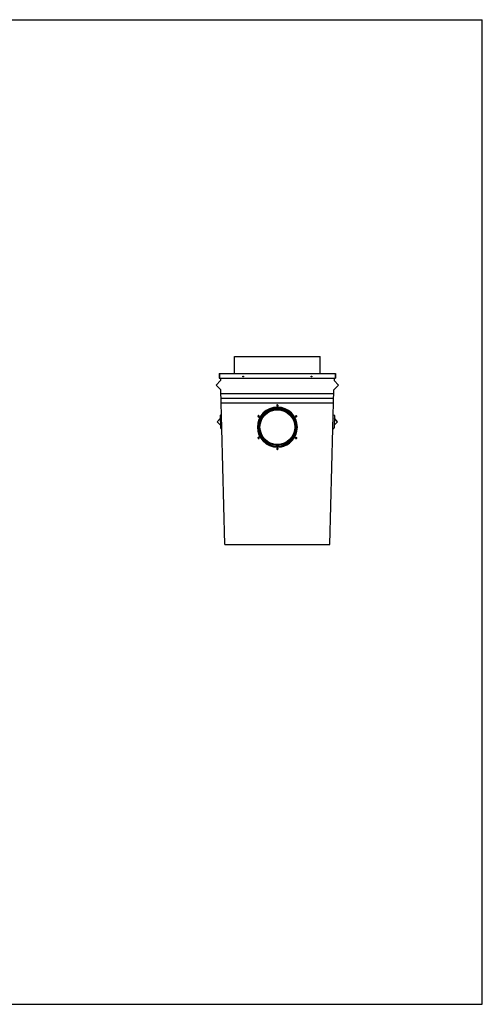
# Model space of a CAD drawing. Header units: millimetres. Extents: x 0 to 559, y 0 to 432.
# Tile 3 of 3: x 356 to 559, y 0 to 432. Entities that reach past the tile are written whole.
import ezdxf

# ---------------------------------------------------------------- set-up
doc = ezdxf.new("R2010")
doc.units = ezdxf.units.MM
doc.header["$LTSCALE"] = 30.734
doc.layers.get('0').update_dxf_attribs({"linetype": 'CONTINUOUS'})
doc.layers.add('AXES_REF', color=7, linetype='CONTINUOUS')

msp = doc.modelspace()

# ---------------------------------------------------------------- linework, layer by layer
at = {"color": 7, "linetype": 'Continuous'}
for p, q in [((0, 431.8), (558.8, 431.8)), ((558.8, 0), (558.8, 431.8)), ((443.44, 276.61), (443.44, 274.61)), ((443.44, 276.61), (494.39, 276.61)), ((443.59, 276.61), (443.59, 274.61)), ((494.24, 276.61), (494.24, 274.61)), ((494.39, 276.61), (494.39, 274.61)), ((444, 273.56), (442.1, 271.46)), ((443.44, 274.61), (494.39, 274.61)), ((443.97, 274.61), (444, 273.56)), ((493.87, 274.61), (493.84, 273.56)), ((495.74, 271.46), (493.84, 273.56)), ((442.1, 271.46), (444.1, 269.46)), ((445.88, 201.61), (444.1, 269.46)), ((444.15, 267.81), (493.69, 267.81)), ((491.96, 201.61), (493.74, 269.46)), ((493.74, 269.46), (495.74, 271.46)), ((493.64, 265.71), (444.2, 265.71)), ((444.25, 263.71), (493.59, 263.71)), ((443.93, 257.02), (442.52, 255.46)), ((442.52, 255.46), (444.01, 253.97)), ((443.9, 258.25), (444.04, 252.75)), ((493.94, 258.25), (493.8, 252.75)), ((493.83, 253.97), (495.32, 255.46)), ((495.32, 255.46), (493.91, 257.02)), ((445.88, 201.61), (491.96, 201.61)), ((0, 0), (558.8, 0))]:
    msp.add_line(p, q, dxfattribs=at)
for centre, radius in [((468.92, 253.14), 8.62), ((468.92, 253.14), 7.8), ((468.92, 262.61), 0.2), ((460.71, 257.88), 0.2), ((477.13, 257.88), 0.2), ((460.71, 248.4), 0.2), ((477.13, 248.4), 0.2), ((468.92, 243.66), 0.2)]:
    msp.add_circle(centre, radius, dxfattribs=at)
at = {"color": 9, "linetype": 'Continuous'}
for radius in [8.47, 8.02, 7.87]:
    msp.add_circle((468.92, 253.14), radius, dxfattribs=at)
at = {"color": 7, "linetype": 'Continuous'}
for centre, start, end in [((444.15, 258.25), 1.5, 181.5), ((493.69, 258.25), 358.5, 178.5), ((444.29, 252.75), 181.5, 1.5), ((493.55, 252.75), 178.5, 358.5)]:
    msp.add_arc(centre, 0.25, start, end, dxfattribs=at)
at = {"color": 9, "linetype": 'Continuous'}
msp.add_arc((468.92, 253.14), 8.78, 270, 344.5212, dxfattribs=at)
at = {"layer": 'AXES_REF', "color": 7, "linetype": 'Continuous'}
for p, q in [((450.17, 276.61), (450.17, 284.11)), ((450.17, 284.11), (487.67, 284.11)), ((487.67, 276.61), (487.67, 284.11))]:
    msp.add_line(p, q, dxfattribs=at)
for centre, radius in [((453.92, 275.36), 0.163), ((483.92, 275.36), 0.163), ((468.92, 253.14), 7.62)]:
    msp.add_circle(centre, radius, dxfattribs=at)
for start, end in [(89.991, 179.9894), (0.0106, 90.009), (180.0106, 270.009), (269.991, 359.9894)]:
    msp.add_arc((468.92, 253.12), 8.77, start, end, dxfattribs=at)
for points, knots in [([(468.64, 262.69), (468.63, 262.68), (468.62, 262.64), (468.62, 262.61), (468.62, 262.59)], [0, 0, 0, 0, 0.499379, 1, 1, 1, 1]), ([(469.02, 262.87), (469.01, 262.88), (468.97, 262.89), (468.94, 262.89), (468.92, 262.89)], [0, 0, 0, 0, 0.505735, 1, 1, 1, 1]), ([(469.2, 262.49), (469.21, 262.5), (469.22, 262.54), (469.22, 262.57), (469.22, 262.59)], [0, 0, 0, 0, 0.499379, 1, 1, 1, 1]), ([(460.43, 257.96), (460.43, 257.94), (460.42, 257.91), (460.41, 257.87), (460.41, 257.85)], [0, 0, 0, 0, 0.499379, 1, 1, 1, 1]), ([(460.82, 258.13), (460.8, 258.14), (460.77, 258.15), (460.73, 258.15), (460.71, 258.15)], [0, 0, 0, 0, 0.505735, 1, 1, 1, 1]), ([(461, 257.75), (461, 257.77), (461.01, 257.8), (461.01, 257.84), (461.01, 257.85)], [0, 0, 0, 0, 0.499379, 1, 1, 1, 1]), ([(476.84, 257.96), (476.84, 257.94), (476.83, 257.91), (476.83, 257.87), (476.83, 257.85)], [0, 0, 0, 0, 0.499379, 1, 1, 1, 1]), ([(477.23, 258.13), (477.21, 258.14), (477.18, 258.15), (477.14, 258.15), (477.13, 258.15)], [0, 0, 0, 0, 0.505735, 1, 1, 1, 1]), ([(477.41, 257.75), (477.41, 257.77), (477.42, 257.8), (477.42, 257.84), (477.42, 257.85)], [0, 0, 0, 0, 0.499379, 1, 1, 1, 1]), ([(460.43, 248.48), (460.43, 248.47), (460.42, 248.43), (460.41, 248.4), (460.41, 248.38)], [0, 0, 0, 0, 0.499379, 1, 1, 1, 1]), ([(460.82, 248.66), (460.8, 248.67), (460.77, 248.68), (460.73, 248.68), (460.71, 248.68)], [0, 0, 0, 0, 0.505735, 1, 1, 1, 1]), ([(461, 248.28), (461, 248.3), (461.01, 248.33), (461.01, 248.36), (461.01, 248.38)], [0, 0, 0, 0, 0.499379, 1, 1, 1, 1]), ([(476.84, 248.48), (476.84, 248.47), (476.83, 248.43), (476.83, 248.4), (476.83, 248.38)], [0, 0, 0, 0, 0.499379, 1, 1, 1, 1]), ([(477.23, 248.66), (477.21, 248.67), (477.18, 248.68), (477.14, 248.68), (477.13, 248.68)], [0, 0, 0, 0, 0.505735, 1, 1, 1, 1]), ([(477.41, 248.28), (477.41, 248.3), (477.42, 248.33), (477.42, 248.36), (477.42, 248.38)], [0, 0, 0, 0, 0.499379, 1, 1, 1, 1]), ([(468.64, 243.75), (468.63, 243.73), (468.62, 243.7), (468.62, 243.66), (468.62, 243.65)], [0, 0, 0, 0, 0.499379, 1, 1, 1, 1]), ([(469.02, 243.93), (469.01, 243.93), (468.97, 243.94), (468.94, 243.95), (468.92, 243.95)], [0, 0, 0, 0, 0.505735, 1, 1, 1, 1]), ([(469.2, 243.54), (469.21, 243.56), (469.22, 243.59), (469.22, 243.63), (469.22, 243.65)], [0, 0, 0, 0, 0.499379, 1, 1, 1, 1])]:
    msp.add_open_spline(points, degree=3, knots=knots, dxfattribs=at)
for points in [[(468.62, 262.59), (468.62, 262.51), (468.66, 262.41), (468.73, 262.36)], [(468.92, 262.89), (468.8, 262.89), (468.68, 262.8), (468.64, 262.69)], [(468.73, 262.36), (468.78, 262.32), (468.85, 262.29), (468.92, 262.29)], [(468.92, 262.29), (469.03, 262.29), (469.16, 262.38), (469.2, 262.49)], [(469.22, 262.59), (469.22, 262.7), (469.13, 262.83), (469.02, 262.87)], [(460.41, 257.85), (460.41, 257.77), (460.46, 257.68), (460.52, 257.62)], [(460.71, 258.15), (460.6, 258.15), (460.47, 258.06), (460.43, 257.96)], [(460.52, 257.62), (460.58, 257.58), (460.65, 257.55), (460.71, 257.55)], [(460.71, 257.55), (460.83, 257.55), (460.96, 257.64), (461, 257.75)], [(461.01, 257.85), (461.01, 257.97), (460.92, 258.09), (460.82, 258.13)], [(476.83, 257.85), (476.83, 257.77), (476.87, 257.68), (476.93, 257.62)], [(477.13, 258.15), (477.01, 258.15), (476.88, 258.06), (476.84, 257.96)], [(476.93, 257.62), (476.99, 257.58), (477.06, 257.55), (477.13, 257.55)], [(477.13, 257.55), (477.24, 257.55), (477.37, 257.64), (477.41, 257.75)], [(477.42, 257.85), (477.42, 257.97), (477.33, 258.09), (477.23, 258.13)], [(460.41, 248.38), (460.41, 248.3), (460.46, 248.21), (460.52, 248.15)], [(460.71, 248.68), (460.6, 248.68), (460.47, 248.59), (460.43, 248.48)], [(460.52, 248.15), (460.58, 248.11), (460.65, 248.08), (460.71, 248.08)], [(460.71, 248.08), (460.83, 248.08), (460.96, 248.17), (461, 248.28)], [(461.01, 248.38), (461.01, 248.5), (460.92, 248.62), (460.82, 248.66)], [(476.83, 248.38), (476.83, 248.3), (476.87, 248.21), (476.93, 248.15)], [(477.13, 248.68), (477.01, 248.68), (476.88, 248.59), (476.84, 248.48)], [(476.93, 248.15), (476.99, 248.11), (477.06, 248.08), (477.13, 248.08)], [(477.13, 248.08), (477.24, 248.08), (477.37, 248.17), (477.41, 248.28)], [(477.42, 248.38), (477.42, 248.5), (477.33, 248.62), (477.23, 248.66)], [(468.62, 243.65), (468.62, 243.56), (468.66, 243.47), (468.73, 243.42)], [(468.92, 243.95), (468.8, 243.95), (468.68, 243.86), (468.64, 243.75)], [(468.73, 243.42), (468.78, 243.37), (468.85, 243.35), (468.92, 243.35)], [(468.92, 243.35), (469.03, 243.35), (469.16, 243.44), (469.2, 243.54)], [(469.22, 243.65), (469.22, 243.76), (469.13, 243.88), (469.02, 243.93)]]:
    msp.add_open_spline(points, degree=3, dxfattribs=at)

doc.saveas('drawing.dxf')
